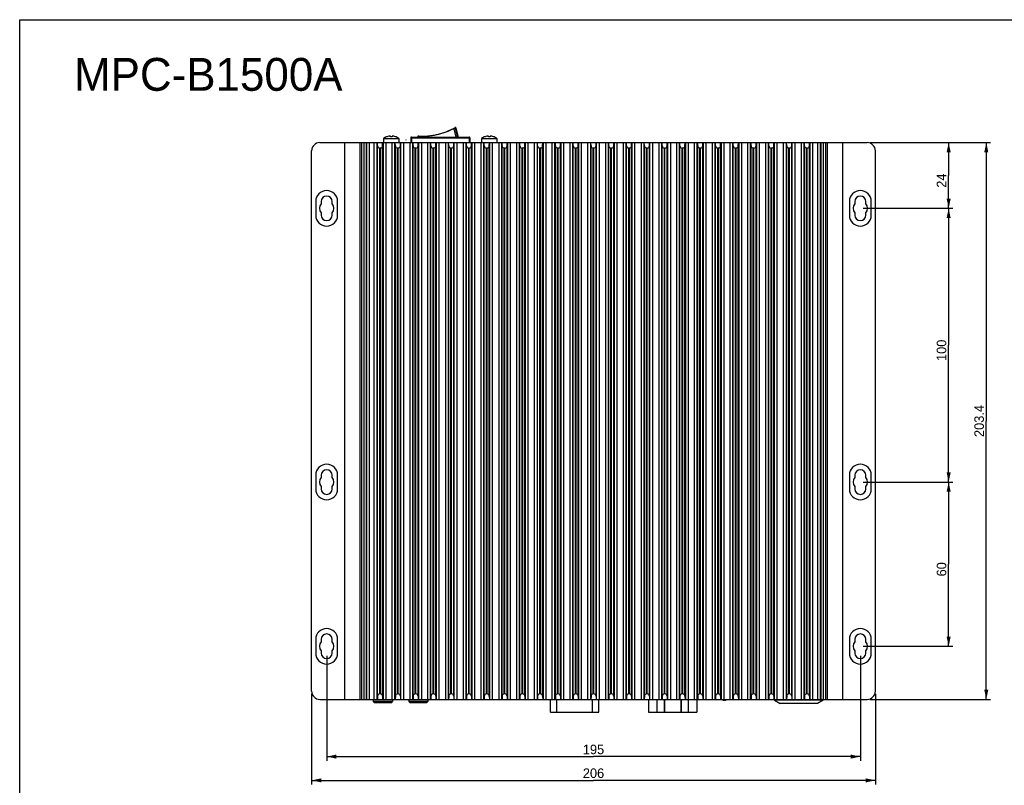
# Model space of a CAD drawing. Header units: millimetres. Extents: x 0 to 594, y 0 to 420.
# Tile 7 of 11: x 0 to 360, y 140 to 420. Entities that reach past the tile are written whole.
import ezdxf

# ---------------------------------------------------------------- set-up
doc = ezdxf.new("R2010")
doc.units = ezdxf.units.MM
doc.header["$LTSCALE"] = 32.67
doc.layers.get('0').update_dxf_attribs({"linetype": 'CONTINUOUS'})
for name, color, linetype in [('2D-A-DIM', 7, 'CONTINUOUS'), ('2D-A-FORMAT', 7, 'CONTINUOUS'), ('2D-A-TEXT', 7, 'CONTINUOUS'), ('AUDIO_PJ-317-SHAPE', 7, 'CONTINUOUS'), ('C-1-338168-2-G-3D-SHAPE', 7, 'CONTINUOUS'), ('CASE_MPC-B1500A-SHAPE', 7, 'CONTINUOUS'), ('ISO7045-M3X5-4_8-SHAPE', 7, 'CONTINUOUS'), ('KCD1-101B_ACUATOR-SHAPE', 7, 'CONTINUOUS'), ('KCD1-101B_BODY-SHAPE', 7, 'CONTINUOUS'), ('MIO-5373_BORAD-SHAPE', 7, 'CONTINUOUS'), ('SMPS_BOXPC-SHAPE', 7, 'CONTINUOUS'), ('SW-QN16-D8-SHAPE', 7, 'CONTINUOUS')]:
    doc.layers.add(name, color=color, linetype=linetype)
doc.styles.get("Standard").update_dxf_attribs({"font": 'gothic.ttf'})
doc.dimstyles.new('DIMSTYLE_2', dxfattribs={"dimtxt": 3.5, "dimasz": 3.5, "dimexe": 1.5, "dimexo": 1, "dimgap": 0.875, "dimtad": 1, "dimdec": 5, "dimdsep": 46, "dimtxsty": 'STANDARD', "dimblk": '_FILLED', "dimblk1": '_FILLED', "dimblk2": '_FILLED', "dimcen": 0.09, "dimadec": 5, "dimazin": 2, "dimtp": 0.5, "dimtm": 0.5, "dimtfac": 1, "dimtdec": 5, "dimtofl": 0, "dimtmove": 0, "dimatfit": 3, "dimldrblk": '_FILLED', "dimfxl": 1, "dimtolj": 1, "dimarcsym": 0})
doc.dimstyles.new('DIMSTYLE_3', dxfattribs={"dimtxt": 3.5, "dimasz": 3.5, "dimexe": 1.5, "dimexo": 1, "dimgap": 0.875, "dimtad": 1, "dimdec": 5, "dimdsep": 46, "dimtxsty": 'STANDARD', "dimblk": '_FILLED', "dimblk1": '_FILLED', "dimblk2": '_FILLED', "dimcen": 0.09, "dimadec": 5, "dimazin": 2, "dimtp": 0.3, "dimtm": 0.3, "dimtfac": 1, "dimtdec": 5, "dimtofl": 0, "dimtmove": 0, "dimatfit": 3, "dimldrblk": '_FILLED', "dimfxl": 1, "dimtolj": 1, "dimarcsym": 0})
doc.dimstyles.new('DIMSTYLE_4', dxfattribs={"dimtxt": 3.5, "dimasz": 3.5, "dimexe": 1.5, "dimexo": 1, "dimgap": 0.875, "dimtad": 1, "dimdec": 5, "dimdsep": 46, "dimtxsty": 'STANDARD', "dimblk": '_FILLED', "dimblk1": '_FILLED', "dimblk2": '_FILLED', "dimcen": 0.09, "dimadec": 5, "dimazin": 2, "dimtp": 0.2, "dimtm": 0.2, "dimtfac": 1, "dimtdec": 5, "dimtofl": 0, "dimtmove": 0, "dimatfit": 3, "dimldrblk": '_FILLED', "dimfxl": 1, "dimtolj": 1, "dimarcsym": 0})

# ---------------------------------------------------------------- blocks, each defined once
blk = doc.blocks.new('_FILLED')
at = {"color": 0, "linetype": 'BYBLOCK'}
blk.add_solid([(0, 0), (-1, 0.21), (-1, -0.21)], dxfattribs=at)
blk = doc.blocks.new('*D1')
at = {"layer": '2D-A-DIM', "color": 2, "linetype": 'CONTINUOUS'}
for p, q in [((112.18, 187.59), (112.18, 149.28)), ((307.18, 187.59), (307.18, 149.28)), ((112.18, 150.78), (209.68, 150.78)), ((307.18, 150.78), (209.68, 150.78))]:
    blk.add_line(p, q, dxfattribs=at)
at = {"layer": '2D-A-DIM', "color": 2, "linetype": 'CONTINUOUS', "xscale": 3.5, "yscale": 3.5, "zscale": 3.5, "rotation": 180}
blk.add_blockref('_FILLED', (112.18, 150.78), dxfattribs=at)
at = {"layer": '2D-A-DIM', "color": 2, "linetype": 'CONTINUOUS', "xscale": 3.5, "yscale": 3.5, "zscale": 3.5}
blk.add_blockref('_FILLED', (307.18, 150.78), dxfattribs=at)
at = {"layer": '2D-A-DIM', "color": 2, "linetype": 'CONTINUOUS', "insert": (209.68, 155.15), "char_height": 3.5, "width": 8.05, "attachment_point": 2, "line_spacing_factor": 0.9}
blk.add_mtext('195', dxfattribs=at)
blk = doc.blocks.new('*D2')
at = {"layer": '2D-A-DIM', "color": 2, "linetype": 'CONTINUOUS'}
for p, q in [((106.68, 173.69), (106.68, 140.6)), ((312.68, 173.69), (312.68, 140.6)), ((106.68, 142.1), (209.68, 142.1)), ((312.68, 142.1), (209.68, 142.1))]:
    blk.add_line(p, q, dxfattribs=at)
at = {"layer": '2D-A-DIM', "color": 2, "linetype": 'CONTINUOUS', "xscale": 3.5, "yscale": 3.5, "zscale": 3.5, "rotation": 180}
blk.add_blockref('_FILLED', (106.68, 142.1), dxfattribs=at)
at = {"layer": '2D-A-DIM', "color": 2, "linetype": 'CONTINUOUS', "xscale": 3.5, "yscale": 3.5, "zscale": 3.5}
blk.add_blockref('_FILLED', (312.68, 142.1), dxfattribs=at)
at = {"layer": '2D-A-DIM', "color": 2, "linetype": 'CONTINUOUS', "insert": (209.68, 146.47), "char_height": 3.5, "width": 8.05, "attachment_point": 2, "line_spacing_factor": 0.9}
blk.add_mtext('206', dxfattribs=at)
blk = doc.blocks.new('*D3')
at = {"layer": '2D-A-DIM', "color": 2, "linetype": 'CONTINUOUS'}
for p, q in [((310.68, 375.09), (354.7, 375.09)), ((353.2, 375.09), (353.2, 273.39)), ((353.2, 171.69), (353.2, 273.39)), ((310.68, 171.69), (354.7, 171.69))]:
    blk.add_line(p, q, dxfattribs=at)
at = {"layer": '2D-A-DIM', "color": 2, "linetype": 'CONTINUOUS', "xscale": 3.5, "yscale": 3.5, "zscale": 3.5}
for p, rotation in [((353.2, 375.09), 90), ((353.2, 171.69), 270)]:
    blk.add_blockref('_FILLED', p, dxfattribs=dict(at, rotation=rotation))
at = {"layer": '2D-A-DIM', "color": 2, "linetype": 'CONTINUOUS', "insert": (348.83, 273.39), "char_height": 3.5, "width": 11.7963, "attachment_point": 2, "rotation": 90, "line_spacing_factor": 0.9}
blk.add_mtext('203.4', dxfattribs=at)
blk = doc.blocks.new('*D4')
at = {"layer": '2D-A-DIM', "color": 2, "linetype": 'CONTINUOUS'}
for p, q in [((308.18, 251.09), (340.95, 251.09)), ((339.45, 251.09), (339.45, 221.09)), ((339.45, 191.09), (339.45, 221.09)), ((308.18, 191.09), (340.95, 191.09))]:
    blk.add_line(p, q, dxfattribs=at)
at = {"layer": '2D-A-DIM', "color": 2, "linetype": 'CONTINUOUS', "xscale": 3.5, "yscale": 3.5, "zscale": 3.5}
for p, rotation in [((339.45, 251.09), 90), ((339.45, 191.09), 270)]:
    blk.add_blockref('_FILLED', p, dxfattribs=dict(at, rotation=rotation))
at = {"layer": '2D-A-DIM', "color": 2, "linetype": 'CONTINUOUS', "insert": (335.08, 219.21), "char_height": 3.5, "width": 5.3667, "attachment_point": 2, "rotation": 90, "line_spacing_factor": 0.9}
blk.add_mtext('60', dxfattribs=at)
blk = doc.blocks.new('*D5')
at = {"layer": '2D-A-DIM', "color": 2, "linetype": 'CONTINUOUS'}
for p, q in [((308.18, 351.09), (340.95, 351.09)), ((339.45, 351.09), (339.45, 301.09)), ((339.45, 251.09), (339.45, 301.09)), ((308.18, 251.09), (340.95, 251.09))]:
    blk.add_line(p, q, dxfattribs=at)
at = {"layer": '2D-A-DIM', "color": 2, "linetype": 'CONTINUOUS', "xscale": 3.5, "yscale": 3.5, "zscale": 3.5}
for p, rotation in [((339.45, 351.09), 90), ((339.45, 251.09), 270)]:
    blk.add_blockref('_FILLED', p, dxfattribs=dict(at, rotation=rotation))
at = {"layer": '2D-A-DIM', "color": 2, "linetype": 'CONTINUOUS', "insert": (335.08, 299.21), "char_height": 3.5, "width": 8.05, "attachment_point": 2, "rotation": 90, "line_spacing_factor": 0.9}
blk.add_mtext('100', dxfattribs=at)
blk = doc.blocks.new('*D6')
at = {"layer": '2D-A-DIM', "color": 2, "linetype": 'CONTINUOUS'}
for p, q in [((310.68, 375.09), (340.95, 375.09)), ((339.45, 375.09), (339.45, 363.09)), ((339.45, 351.09), (339.45, 363.09)), ((308.18, 351.09), (340.95, 351.09))]:
    blk.add_line(p, q, dxfattribs=at)
at = {"layer": '2D-A-DIM', "color": 2, "linetype": 'CONTINUOUS', "xscale": 3.5, "yscale": 3.5, "zscale": 3.5}
for p, rotation in [((339.45, 375.09), 90), ((339.45, 351.09), 270)]:
    blk.add_blockref('_FILLED', p, dxfattribs=dict(at, rotation=rotation))
at = {"layer": '2D-A-DIM', "color": 2, "linetype": 'CONTINUOUS', "insert": (335.08, 361.21), "char_height": 3.5, "width": 5.3667, "attachment_point": 2, "rotation": 90, "line_spacing_factor": 0.9}
blk.add_mtext('24', dxfattribs=at)

msp = doc.modelspace()

# ---------------------------------------------------------------- linework, layer by layer
at = {"layer": '2D-A-FORMAT', "color": 7, "linetype": 'CONTINUOUS'}
for p, q in [((0, 0), (0, 420)), ((0, 420), (594, 420))]:
    msp.add_line(p, q, dxfattribs=at)
at = {"layer": 'AUDIO_PJ-317-SHAPE', "color": 7, "linetype": 'CONTINUOUS'}
for p, q in [((129.177525, 171.687627), (129.177525, 170.887627)), ((129.677525, 170.387627), (129.177525, 170.887627)), ((136.177525, 170.887627), (129.177525, 170.887627)), ((135.677525, 170.387627), (129.677525, 170.387627)), ((135.677525, 170.387627), (136.177525, 170.887627)), ((136.177525, 171.687627), (136.177525, 170.887627)), ((142.177525, 171.687627), (142.177525, 170.887627)), ((142.677525, 170.387627), (142.177525, 170.887627)), ((149.177525, 170.887627), (142.177525, 170.887627)), ((148.677525, 170.387627), (142.677525, 170.387627)), ((148.677525, 170.387627), (149.177525, 170.887627)), ((149.177525, 171.687627), (149.177525, 170.887627))]:
    msp.add_line(p, q, dxfattribs=at)
at = {"layer": 'C-1-338168-2-G-3D-SHAPE', "color": 7, "linetype": 'CONTINUOUS'}
for p, q in [((229.757525, 171.687627), (229.757525, 166.987627)), ((232.757525, 171.687627), (232.757525, 166.987627)), ((235.477525, 171.687627), (235.477525, 166.987627)), ((235.577525, 171.687627), (235.577525, 166.987627)), ((241.577525, 171.687627), (241.577525, 166.987627)), ((241.677525, 171.687627), (241.677525, 166.987627)), ((244.397525, 166.987627), (244.397525, 171.687627)), ((247.397525, 171.687627), (247.397525, 166.987627)), ((193.957525, 167.037905), (193.957525, 166.987627)), ((193.957525, 166.987627), (211.597525, 166.987627)), ((196.957525, 167.037905), (196.957525, 166.987627)), ((199.677525, 167.037905), (199.677525, 166.987627)), ((199.777525, 167.037905), (199.777525, 166.987627)), ((205.777525, 167.037905), (205.777525, 166.987627)), ((205.877525, 167.037905), (205.877525, 166.987627)), ((208.597525, 166.987627), (208.597525, 167.037905)), ((211.597525, 167.037905), (211.597525, 166.987627)), ((229.757525, 166.987627), (247.397525, 166.987627))]:
    msp.add_line(p, q, dxfattribs=at)
at = {"layer": 'CASE_MPC-B1500A-SHAPE', "color": 7, "linetype": 'CONTINUOUS'}
for p, q in [((109.677525, 375.087627), (309.677525, 375.087627)), ((118.677525, 375.087627), (118.677525, 171.687627)), ((124.241247, 375.087627), (124.241247, 171.687627)), ((124.913704, 375.087627), (124.913704, 171.687627)), ((125.791367, 375.087627), (125.791367, 171.687627)), ((126.591245, 375.087627), (126.591245, 171.687627)), ((126.701761, 375.087627), (126.701761, 171.687627)), ((127.701608, 375.087627), (127.701608, 171.687627)), ((129.587113, 171.687627), (129.587113, 375.087627)), ((130.58696, 171.687627), (130.58696, 375.087627)), ((130.763805, 373.873665), (130.742615, 375.087627)), ((132.591245, 373.873665), (132.612435, 375.087627)), ((132.76809, 375.087627), (132.76809, 171.687627)), ((133.767938, 375.087627), (133.767938, 171.687627)), ((136.087113, 171.687627), (136.087113, 375.087627)), ((137.08696, 171.687627), (137.08696, 375.087627)), ((137.263805, 373.873665), (137.242615, 375.087627)), ((139.091245, 373.873665), (139.112435, 375.087627)), ((139.31871, 171.687627), (139.31871, 375.087627)), ((140.318557, 171.687627), (140.318557, 375.087627)), ((142.536493, 375.087627), (142.536493, 171.687627)), ((143.536341, 375.087627), (143.536341, 171.687627)), ((143.763805, 373.873665), (143.742615, 375.087627)), ((145.591245, 373.873665), (145.612435, 375.087627)), ((145.76809, 375.087627), (145.76809, 171.687627)), ((146.767938, 375.087627), (146.767938, 171.687627)), ((149.087113, 171.687627), (149.087113, 375.087627)), ((150.08696, 171.687627), (150.08696, 375.087627)), ((150.263805, 373.873665), (150.242615, 375.087627)), ((152.091245, 373.873665), (152.112435, 375.087627)), ((152.31871, 171.687627), (152.31871, 375.087627)), ((153.318557, 171.687627), (153.318557, 375.087627)), ((155.536493, 375.087627), (155.536493, 171.687627)), ((156.536341, 375.087627), (156.536341, 171.687627)), ((156.763805, 373.873665), (156.742615, 375.087627)), ((158.591245, 373.873665), (158.612435, 375.087627)), ((158.81871, 171.687627), (158.81871, 375.087627)), ((159.818557, 171.687627), (159.818557, 375.087627)), ((162.036493, 375.087627), (162.036493, 171.687627)), ((163.036341, 375.087627), (163.036341, 171.687627)), ((163.263805, 373.873665), (163.242615, 375.087627)), ((165.091245, 373.873665), (165.112435, 375.087627)), ((165.31871, 171.687627), (165.31871, 375.087627)), ((166.318557, 171.687627), (166.318557, 375.087627)), ((168.536493, 375.087627), (168.536493, 171.687627)), ((169.536341, 375.087627), (169.536341, 171.687627)), ((169.763805, 373.873665), (169.742615, 375.087627)), ((171.591245, 373.873665), (171.612435, 375.087627)), ((171.81871, 171.687627), (171.81871, 375.087627)), ((172.818557, 171.687627), (172.818557, 375.087627)), ((175.036493, 375.087627), (175.036493, 171.687627)), ((176.036341, 375.087627), (176.036341, 171.687627)), ((176.263805, 373.873665), (176.242615, 375.087627)), ((178.091245, 373.873665), (178.112435, 375.087627)), ((178.31871, 171.687627), (178.31871, 375.087627)), ((179.318557, 171.687627), (179.318557, 375.087627)), ((181.536493, 375.087627), (181.536493, 171.687627)), ((182.536341, 375.087627), (182.536341, 171.687627)), ((182.763805, 373.873665), (182.742615, 375.087627)), ((184.591245, 373.873665), (184.612435, 375.087627)), ((184.81871, 171.687627), (184.81871, 375.087627)), ((185.818557, 171.687627), (185.818557, 375.087627)), ((188.036493, 375.087627), (188.036493, 171.687627)), ((189.036341, 375.087627), (189.036341, 171.687627)), ((189.263805, 373.873665), (189.242615, 375.087627)), ((191.091245, 373.873665), (191.112435, 375.087627)), ((191.26809, 375.087627), (191.26809, 171.687627)), ((192.267938, 375.087627), (192.267938, 171.687627)), ((194.587113, 171.687627), (194.587113, 375.087627)), ((195.58696, 171.687627), (195.58696, 375.087627)), ((195.763805, 373.873665), (195.742615, 375.087627)), ((197.591245, 373.873665), (197.612435, 375.087627)), ((197.76809, 375.087627), (197.76809, 171.687627)), ((198.767938, 375.087627), (198.767938, 171.687627)), ((201.087113, 171.687627), (201.087113, 375.087627)), ((202.08696, 171.687627), (202.08696, 375.087627)), ((202.263805, 373.873665), (202.242615, 375.087627)), ((204.091245, 373.873665), (204.112435, 375.087627)), ((204.31871, 171.687627), (204.31871, 375.087627)), ((205.318557, 171.687627), (205.318557, 375.087627)), ((207.536493, 375.087627), (207.536493, 171.687627)), ((208.536341, 375.087627), (208.536341, 171.687627)), ((208.763805, 373.873665), (208.742615, 375.087627)), ((210.591245, 373.873665), (210.612435, 375.087627)), ((210.81871, 171.687627), (210.81871, 375.087627)), ((211.818557, 171.687627), (211.818557, 375.087627)), ((214.036493, 375.087627), (214.036493, 171.687627)), ((215.036341, 375.087627), (215.036341, 171.687627)), ((215.263805, 373.873665), (215.242615, 375.087627)), ((217.091245, 373.873665), (217.112435, 375.087627)), ((217.31871, 171.687627), (217.31871, 375.087627)), ((218.318557, 171.687627), (218.318557, 375.087627)), ((220.536493, 375.087627), (220.536493, 171.687627)), ((221.536341, 375.087627), (221.536341, 171.687627)), ((221.763805, 373.873665), (221.742615, 375.087627)), ((223.591245, 373.873665), (223.612435, 375.087627)), ((223.81871, 171.687627), (223.81871, 375.087627)), ((224.818557, 171.687627), (224.818557, 375.087627)), ((227.036493, 375.087627), (227.036493, 171.687627)), ((228.036341, 375.087627), (228.036341, 171.687627)), ((228.263805, 373.873665), (228.242615, 375.087627)), ((230.091245, 373.873665), (230.112435, 375.087627)), ((230.31871, 171.687627), (230.31871, 375.087627)), ((231.318557, 171.687627), (231.318557, 375.087627)), ((233.536493, 375.087627), (233.536493, 171.687627)), ((234.536341, 375.087627), (234.536341, 171.687627)), ((234.763805, 373.873665), (234.742615, 375.087627)), ((236.591245, 373.873665), (236.612435, 375.087627)), ((236.76809, 375.087627), (236.76809, 171.687627)), ((237.767938, 375.087627), (237.767938, 171.687627)), ((240.087113, 171.687627), (240.087113, 375.087627)), ((241.08696, 171.687627), (241.08696, 375.087627)), ((241.263805, 373.873665), (241.242615, 375.087627)), ((243.091245, 373.873665), (243.112435, 375.087627)), ((243.26809, 375.087627), (243.26809, 171.687627)), ((244.267938, 375.087627), (244.267938, 171.687627)), ((246.587113, 171.687627), (246.587113, 375.087627)), ((247.58696, 171.687627), (247.58696, 375.087627)), ((247.763805, 373.873665), (247.742615, 375.087627)), ((249.591245, 373.873665), (249.612435, 375.087627)), ((249.81871, 171.687627), (249.81871, 375.087627)), ((250.818557, 171.687627), (250.818557, 375.087627)), ((253.036493, 375.087627), (253.036493, 171.687627)), ((254.036341, 375.087627), (254.036341, 171.687627)), ((254.263805, 373.873665), (254.242615, 375.087627)), ((256.091245, 373.873665), (256.112435, 375.087627)), ((256.26809, 375.087627), (256.26809, 171.687627)), ((257.267938, 375.087627), (257.267938, 171.687627)), ((259.587113, 171.687627), (259.587113, 375.087627)), ((260.58696, 171.687627), (260.58696, 375.087627)), ((260.763805, 373.873665), (260.742615, 375.087627)), ((262.591245, 373.873665), (262.612435, 375.087627)), ((262.76809, 375.087627), (262.76809, 171.687627)), ((263.767938, 375.087627), (263.767938, 171.687627)), ((266.087113, 171.687627), (266.087113, 375.087627)), ((267.08696, 171.687627), (267.08696, 375.087627)), ((267.263805, 373.873665), (267.242615, 375.087627)), ((269.091245, 373.873665), (269.112435, 375.087627)), ((269.26809, 375.087627), (269.26809, 171.687627)), ((270.267938, 375.087627), (270.267938, 171.687627)), ((272.587113, 171.687627), (272.587113, 375.087627)), ((273.58696, 171.687627), (273.58696, 375.087627)), ((273.763805, 373.873665), (273.742615, 375.087627)), ((275.591245, 373.873665), (275.612435, 375.087627)), ((275.81871, 171.687627), (275.81871, 375.087627)), ((276.818557, 171.687627), (276.818557, 375.087627)), ((279.036493, 375.087627), (279.036493, 171.687627)), ((280.036341, 375.087627), (280.036341, 171.687627)), ((280.263805, 373.873665), (280.242615, 375.087627)), ((282.091245, 373.873665), (282.112435, 375.087627)), ((282.31871, 171.687627), (282.31871, 375.087627)), ((283.318557, 171.687627), (283.318557, 375.087627)), ((285.536493, 375.087627), (285.536493, 171.687627)), ((286.536341, 375.087627), (286.536341, 171.687627)), ((286.763805, 373.873665), (286.742615, 375.087627)), ((288.591245, 373.873665), (288.612435, 375.087627)), ((288.81871, 171.687627), (288.81871, 375.087627)), ((289.818557, 171.687627), (289.818557, 375.087627)), ((291.602822, 171.687627), (291.602822, 375.087627)), ((292.60267, 171.687627), (292.60267, 375.087627)), ((292.763805, 375.087627), (292.763805, 171.687627)), ((293.563683, 375.087627), (293.563683, 171.687627)), ((294.441347, 375.087627), (294.441347, 171.687627)), ((295.113804, 375.087627), (295.113804, 171.687627)), ((300.677525, 375.087627), (300.677525, 171.687627)), ((106.677525, 174.687627), (106.677525, 372.087627)), ((130.763805, 172.901589), (130.763805, 373.873665)), ((131.563683, 173.687627), (131.563683, 373.087627)), ((131.791367, 373.087627), (131.563683, 373.087627)), ((131.791367, 173.687627), (131.791367, 373.087627)), ((132.591245, 172.901589), (132.591245, 373.873665)), ((137.263805, 172.901589), (137.263805, 373.873665)), ((138.063683, 173.687627), (138.063683, 373.087627)), ((138.291367, 373.087627), (138.063683, 373.087627)), ((138.291367, 173.687627), (138.291367, 373.087627)), ((139.091245, 172.901589), (139.091245, 373.873665)), ((143.763805, 172.901589), (143.763805, 373.873665)), ((144.563683, 173.687627), (144.563683, 373.087627)), ((144.791367, 373.087627), (144.563683, 373.087627)), ((144.791367, 173.687627), (144.791367, 373.087627)), ((145.591245, 172.901589), (145.591245, 373.873665)), ((150.263805, 172.901589), (150.263805, 373.873665)), ((151.063683, 173.687627), (151.063683, 373.087627)), ((151.291367, 373.087627), (151.063683, 373.087627)), ((151.291367, 173.687627), (151.291367, 373.087627)), ((152.091245, 172.901589), (152.091245, 373.873665)), ((156.763805, 172.901589), (156.763805, 373.873665)), ((157.563683, 173.687627), (157.563683, 373.087627)), ((157.791367, 373.087627), (157.563683, 373.087627)), ((157.791367, 173.687627), (157.791367, 373.087627)), ((158.591245, 172.901589), (158.591245, 373.873665)), ((163.263805, 172.901589), (163.263805, 373.873665)), ((164.063683, 173.687627), (164.063683, 373.087627)), ((164.291367, 373.087627), (164.063683, 373.087627)), ((164.291367, 173.687627), (164.291367, 373.087627)), ((165.091245, 172.901589), (165.091245, 373.873665)), ((169.763805, 172.901589), (169.763805, 373.873665)), ((170.563683, 173.687627), (170.563683, 373.087627)), ((170.791367, 373.087627), (170.563683, 373.087627)), ((170.791367, 173.687627), (170.791367, 373.087627)), ((171.591245, 172.901589), (171.591245, 373.873665)), ((176.263805, 172.901589), (176.263805, 373.873665)), ((177.063683, 173.687627), (177.063683, 373.087627)), ((177.291367, 373.087627), (177.063683, 373.087627)), ((177.291367, 173.687627), (177.291367, 373.087627)), ((178.091245, 172.901589), (178.091245, 373.873665)), ((182.763805, 172.901589), (182.763805, 373.873665)), ((183.563683, 173.687627), (183.563683, 373.087627)), ((183.791367, 373.087627), (183.563683, 373.087627)), ((183.791367, 173.687627), (183.791367, 373.087627)), ((184.591245, 172.901589), (184.591245, 373.873665)), ((189.263805, 172.901589), (189.263805, 373.873665)), ((190.063683, 173.687627), (190.063683, 373.087627)), ((190.291367, 373.087627), (190.063683, 373.087627)), ((190.291367, 173.687627), (190.291367, 373.087627)), ((191.091245, 172.901589), (191.091245, 373.873665)), ((195.763805, 172.901589), (195.763805, 373.873665)), ((196.563683, 173.687627), (196.563683, 373.087627)), ((196.791367, 373.087627), (196.563683, 373.087627)), ((196.791367, 173.687627), (196.791367, 373.087627)), ((197.591245, 172.901589), (197.591245, 373.873665)), ((202.263805, 172.901589), (202.263805, 373.873665)), ((203.063683, 173.687627), (203.063683, 373.087627)), ((203.291367, 373.087627), (203.063683, 373.087627)), ((203.291367, 173.687627), (203.291367, 373.087627)), ((204.091245, 172.901589), (204.091245, 373.873665)), ((208.763805, 172.901589), (208.763805, 373.873665)), ((209.563683, 173.687627), (209.563683, 373.087627)), ((209.791367, 373.087627), (209.563683, 373.087627)), ((209.791367, 173.687627), (209.791367, 373.087627)), ((210.591245, 172.901589), (210.591245, 373.873665)), ((215.263805, 172.901589), (215.263805, 373.873665)), ((216.063683, 173.687627), (216.063683, 373.087627)), ((216.291367, 373.087627), (216.063683, 373.087627)), ((216.291367, 173.687627), (216.291367, 373.087627)), ((217.091245, 172.901589), (217.091245, 373.873665)), ((221.763805, 172.901589), (221.763805, 373.873665)), ((222.563683, 173.687627), (222.563683, 373.087627)), ((222.791367, 373.087627), (222.563683, 373.087627)), ((222.791367, 173.687627), (222.791367, 373.087627)), ((223.591245, 172.901589), (223.591245, 373.873665)), ((228.263805, 172.901589), (228.263805, 373.873665)), ((229.063683, 173.687627), (229.063683, 373.087627)), ((229.291367, 373.087627), (229.063683, 373.087627)), ((229.291367, 173.687627), (229.291367, 373.087627)), ((230.091245, 172.901589), (230.091245, 373.873665)), ((234.763805, 172.901589), (234.763805, 373.873665)), ((235.563683, 173.687627), (235.563683, 373.087627)), ((235.791367, 373.087627), (235.563683, 373.087627)), ((235.791367, 173.687627), (235.791367, 373.087627)), ((236.591245, 172.901589), (236.591245, 373.873665)), ((241.263805, 172.901589), (241.263805, 373.873665)), ((242.063683, 173.687627), (242.063683, 373.087627)), ((242.291367, 373.087627), (242.063683, 373.087627)), ((242.291367, 173.687627), (242.291367, 373.087627)), ((243.091245, 172.901589), (243.091245, 373.873665)), ((247.763805, 172.901589), (247.763805, 373.873665)), ((248.563683, 173.687627), (248.563683, 373.087627)), ((248.791367, 373.087627), (248.563683, 373.087627)), ((248.791367, 173.687627), (248.791367, 373.087627)), ((249.591245, 172.901589), (249.591245, 373.873665)), ((254.263805, 172.901589), (254.263805, 373.873665)), ((255.063683, 173.687627), (255.063683, 373.087627)), ((255.291367, 373.087627), (255.063683, 373.087627)), ((255.291367, 173.687627), (255.291367, 373.087627)), ((256.091245, 172.901589), (256.091245, 373.873665)), ((260.763805, 172.901589), (260.763805, 373.873665)), ((261.563683, 173.687627), (261.563683, 373.087627)), ((261.791367, 373.087627), (261.563683, 373.087627)), ((261.791367, 173.687627), (261.791367, 373.087627)), ((262.591245, 172.901589), (262.591245, 373.873665)), ((267.263805, 172.901589), (267.263805, 373.873665)), ((268.063683, 173.687627), (268.063683, 373.087627)), ((268.291367, 373.087627), (268.063683, 373.087627)), ((268.291367, 173.687627), (268.291367, 373.087627)), ((269.091245, 172.901589), (269.091245, 373.873665)), ((273.763805, 172.901589), (273.763805, 373.873665)), ((274.563683, 173.687627), (274.563683, 373.087627)), ((274.791367, 373.087627), (274.563683, 373.087627)), ((274.791367, 173.687627), (274.791367, 373.087627)), ((275.591245, 172.901589), (275.591245, 373.873665)), ((280.263805, 172.901589), (280.263805, 373.873665)), ((281.063683, 173.687627), (281.063683, 373.087627)), ((281.291367, 373.087627), (281.063683, 373.087627)), ((281.291367, 173.687627), (281.291367, 373.087627)), ((282.091245, 172.901589), (282.091245, 373.873665)), ((286.763805, 172.901589), (286.763805, 373.873665)), ((287.563683, 173.687627), (287.563683, 373.087627)), ((287.791367, 373.087627), (287.563683, 373.087627)), ((287.791367, 173.687627), (287.791367, 373.087627)), ((288.591245, 172.901589), (288.591245, 373.873665)), ((312.677525, 174.687627), (312.677525, 372.087627)), ((108.177525, 353.587627), (108.177525, 348.587627)), ((110.177525, 353.587627), (110.177525, 352.748952)), ((114.177525, 352.748952), (114.177525, 353.587627)), ((116.177525, 348.587627), (116.177525, 353.587627)), ((303.177525, 353.587627), (303.177525, 348.587627)), ((305.177525, 353.587627), (305.177525, 352.748952)), ((309.177525, 352.748952), (309.177525, 353.587627)), ((311.177525, 348.587627), (311.177525, 353.587627)), ((110.177525, 349.426303), (110.177525, 348.587627)), ((114.177525, 348.587627), (114.177525, 349.426303)), ((305.177525, 349.426303), (305.177525, 348.587627)), ((309.177525, 348.587627), (309.177525, 349.426303)), ((108.177525, 253.587627), (108.177525, 248.587627)), ((110.177525, 253.587627), (110.177525, 252.748952)), ((114.177525, 252.748952), (114.177525, 253.587627)), ((116.177525, 248.587627), (116.177525, 253.587627)), ((303.177525, 253.587627), (303.177525, 248.587627)), ((305.177525, 253.587627), (305.177525, 252.748952)), ((309.177525, 252.748952), (309.177525, 253.587627)), ((311.177525, 248.587627), (311.177525, 253.587627)), ((110.177525, 249.426303), (110.177525, 248.587627)), ((114.177525, 248.587627), (114.177525, 249.426303)), ((305.177525, 249.426303), (305.177525, 248.587627)), ((309.177525, 248.587627), (309.177525, 249.426303)), ((108.177525, 193.587627), (108.177525, 188.587627)), ((110.177525, 193.587627), (110.177525, 192.748952)), ((114.177525, 192.748952), (114.177525, 193.587627)), ((116.177525, 188.587627), (116.177525, 193.587627)), ((303.177525, 193.587627), (303.177525, 188.587627)), ((305.177525, 193.587627), (305.177525, 192.748952)), ((309.177525, 192.748952), (309.177525, 193.587627)), ((311.177525, 188.587627), (311.177525, 193.587627)), ((110.177525, 189.426303), (110.177525, 188.587627)), ((114.177525, 188.587627), (114.177525, 189.426303)), ((305.177525, 189.426303), (305.177525, 188.587627)), ((309.177525, 188.587627), (309.177525, 189.426303)), ((130.763805, 172.901589), (130.742615, 171.687627)), ((131.791367, 173.687627), (131.563683, 173.687627)), ((132.591245, 172.901589), (132.612435, 171.687627)), ((137.263805, 172.901589), (137.242615, 171.687627)), ((138.291367, 173.687627), (138.063683, 173.687627)), ((139.091245, 172.901589), (139.112435, 171.687627)), ((143.763805, 172.901589), (143.742615, 171.687627)), ((144.791367, 173.687627), (144.563683, 173.687627)), ((145.591245, 172.901589), (145.612435, 171.687627)), ((150.263805, 172.901589), (150.242615, 171.687627)), ((151.291367, 173.687627), (151.063683, 173.687627)), ((152.091245, 172.901589), (152.112435, 171.687627)), ((156.763805, 172.901589), (156.742615, 171.687627)), ((157.791367, 173.687627), (157.563683, 173.687627)), ((158.591245, 172.901589), (158.612435, 171.687627)), ((163.263805, 172.901589), (163.242615, 171.687627)), ((164.291367, 173.687627), (164.063683, 173.687627)), ((165.091245, 172.901589), (165.112435, 171.687627)), ((169.763805, 172.901589), (169.742615, 171.687627)), ((170.791367, 173.687627), (170.563683, 173.687627)), ((171.591245, 172.901589), (171.612435, 171.687627)), ((176.263805, 172.901589), (176.242615, 171.687627)), ((177.291367, 173.687627), (177.063683, 173.687627)), ((178.091245, 172.901589), (178.112435, 171.687627)), ((182.763805, 172.901589), (182.742615, 171.687627)), ((183.791367, 173.687627), (183.563683, 173.687627)), ((184.591245, 172.901589), (184.612435, 171.687627)), ((189.263805, 172.901589), (189.242615, 171.687627)), ((190.291367, 173.687627), (190.063683, 173.687627)), ((191.091245, 172.901589), (191.112435, 171.687627)), ((195.763805, 172.901589), (195.742615, 171.687627)), ((196.791367, 173.687627), (196.563683, 173.687627)), ((197.591245, 172.901589), (197.612435, 171.687627)), ((202.263805, 172.901589), (202.242615, 171.687627)), ((203.291367, 173.687627), (203.063683, 173.687627)), ((204.091245, 172.901589), (204.112435, 171.687627)), ((208.763805, 172.901589), (208.742615, 171.687627)), ((209.791367, 173.687627), (209.563683, 173.687627)), ((210.591245, 172.901589), (210.612435, 171.687627)), ((215.263805, 172.901589), (215.242615, 171.687627)), ((216.291367, 173.687627), (216.063683, 173.687627)), ((217.091245, 172.901589), (217.112435, 171.687627)), ((221.763805, 172.901589), (221.742615, 171.687627)), ((222.791367, 173.687627), (222.563683, 173.687627)), ((223.591245, 172.901589), (223.612435, 171.687627)), ((228.263805, 172.901589), (228.242615, 171.687627)), ((229.291367, 173.687627), (229.063683, 173.687627)), ((230.091245, 172.901589), (230.112435, 171.687627)), ((234.763805, 172.901589), (234.742615, 171.687627)), ((235.791367, 173.687627), (235.563683, 173.687627)), ((236.591245, 172.901589), (236.612435, 171.687627)), ((241.263805, 172.901589), (241.242615, 171.687627)), ((242.291367, 173.687627), (242.063683, 173.687627)), ((243.091245, 172.901589), (243.112435, 171.687627)), ((247.763805, 172.901589), (247.742615, 171.687627)), ((248.791367, 173.687627), (248.563683, 173.687627)), ((249.591245, 172.901589), (249.612435, 171.687627)), ((254.263805, 172.901589), (254.242615, 171.687627)), ((255.291367, 173.687627), (255.063683, 173.687627)), ((256.091245, 172.901589), (256.112435, 171.687627)), ((260.763805, 172.901589), (260.742615, 171.687627)), ((261.791367, 173.687627), (261.563683, 173.687627)), ((262.591245, 172.901589), (262.612435, 171.687627)), ((267.263805, 172.901589), (267.242615, 171.687627)), ((268.291367, 173.687627), (268.063683, 173.687627)), ((269.091245, 172.901589), (269.112435, 171.687627)), ((273.763805, 172.901589), (273.742615, 171.687627)), ((274.791367, 173.687627), (274.563683, 173.687627)), ((275.591245, 172.901589), (275.612435, 171.687627)), ((280.263805, 172.901589), (280.242615, 171.687627)), ((281.291367, 173.687627), (281.063683, 173.687627)), ((282.091245, 172.901589), (282.112435, 171.687627)), ((286.763805, 172.901589), (286.742615, 171.687627)), ((287.791367, 173.687627), (287.563683, 173.687627)), ((288.591245, 172.901589), (288.612435, 171.687627)), ((109.677525, 171.687627), (309.677525, 171.687627))]:
    msp.add_line(p, q, dxfattribs=at)
for centre, radius, start, end in [((109.677525, 372.087627), 3, 90, 180), ((309.677525, 372.087627), 3, 0, 90), ((112.177525, 353.587627), 4, 0, 180), ((307.177525, 353.587627), 4, 0, 180), ((112.177525, 351.087627), 2.6, 140.28486277, 219.71513723), ((112.177525, 353.587627), 2, 0, 180), ((112.177525, 351.087627), 2.6, 320.28486277, 39.71513723), ((307.177525, 351.087627), 2.6, 140.28486277, 219.71513723), ((307.177525, 353.587627), 2, 0, 180), ((307.177525, 351.087627), 2.6, 320.28486277, 39.71513723), ((112.177525, 348.587627), 4, 180, 360), ((112.177525, 348.587627), 2, 180, 360), ((307.177525, 348.587627), 4, 180, 360), ((307.177525, 348.587627), 2, 180, 360), ((112.177525, 253.587627), 4, 0, 180), ((112.177525, 253.587627), 2, 0, 180), ((307.177525, 253.587627), 4, 0, 180), ((307.177525, 253.587627), 2, 0, 180), ((112.177525, 251.087627), 2.6, 140.28486277, 219.71513723), ((112.177525, 251.087627), 2.6, 320.28486277, 39.71513723), ((307.177525, 251.087627), 2.6, 140.28486277, 219.71513723), ((307.177525, 251.087627), 2.6, 320.28486277, 39.71513723), ((112.177525, 248.587627), 4, 180, 360), ((112.177525, 248.587627), 2, 180, 360), ((307.177525, 248.587627), 4, 180, 360), ((307.177525, 248.587627), 2, 180, 360), ((112.177525, 193.587627), 4, 0, 180), ((112.177525, 193.587627), 2, 0, 180), ((307.177525, 193.587627), 4, 0, 180), ((307.177525, 193.587627), 2, 0, 180), ((112.177525, 191.087627), 2.6, 140.28486277, 219.71513723), ((112.177525, 191.087627), 2.6, 320.28486277, 39.71513723), ((307.177525, 191.087627), 2.6, 140.28486277, 219.71513723), ((307.177525, 191.087627), 2.6, 320.28486277, 39.71513723), ((112.177525, 188.587627), 4, 180, 360), ((112.177525, 188.587627), 2, 180, 360), ((307.177525, 188.587627), 4, 180, 360), ((307.177525, 188.587627), 2, 180, 360), ((109.677525, 174.687627), 3, 180, 270), ((309.677525, 174.687627), 3, 270, 360)]:
    msp.add_arc(centre, radius, start, end, dxfattribs=at)
for centre, major_axis, start_param, end_param in [((131.563683, 373.887627), (0.8, 0), -3.1241393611, -1.5707963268), ((131.791367, 373.887627), (0, 0.8), -3.1415926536, -1.5882496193), ((138.063683, 373.887627), (0.8, 0), -3.1241393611, -1.5707963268), ((138.291367, 373.887627), (0.8, 0), -1.5707963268, -0.0174532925), ((144.563683, 373.887627), (0.8, 0), -3.1241393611, -1.5707963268), ((144.791367, 373.887627), (0.8, 0), -1.5707963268, -0.0174532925), ((151.063683, 373.887627), (0.8, 0), -3.1241393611, -1.5707963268), ((151.291367, 373.887627), (0.8, 0), -1.5707963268, -0.0174532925), ((157.563683, 373.887627), (0.8, 0), -3.1241393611, -1.5707963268), ((157.791367, 373.887627), (0.8, 0), -1.5707963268, -0.0174532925), ((164.063683, 373.887627), (0, 0.8), -4.6949356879, -3.1415926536), ((164.291367, 373.887627), (0.8, 0), -1.5707963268, -0.0174532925), ((170.563683, 373.887627), (0.8, 0), -3.1241393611, -1.5707963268), ((170.791367, 373.887627), (0, 0.8), -3.1415926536, -1.5882496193), ((177.063683, 373.887627), (0.8, 0), -3.1241393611, -1.5707963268), ((177.291367, 373.887627), (0, 0.8), -3.1415926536, -1.5882496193), ((183.563683, 373.887627), (0.8, 0), -3.1241393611, -1.5707963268), ((183.791367, 373.887627), (0, 0.8), -3.1415926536, -1.5882496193), ((190.063683, 373.887627), (0.8, 0), -3.1241393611, -1.5707963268), ((190.291367, 373.887627), (0, 0.8), -3.1415926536, -1.5882496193), ((196.563683, 373.887627), (0.8, 0), -3.1241393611, -1.5707963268), ((196.791367, 373.887627), (0.8, 0), -1.5707963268, -0.0174532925), ((203.063683, 373.887627), (0.8, 0), -3.1241393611, -1.5707963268), ((203.291367, 373.887627), (0.8, 0), -1.5707963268, -0.0174532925), ((209.563683, 373.887627), (0.8, 0), -3.1241393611, -1.5707963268), ((209.791367, 373.887627), (0.8, 0), -1.5707963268, -0.0174532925), ((216.063683, 373.887627), (0.8, 0), -3.1241393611, -1.5707963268), ((216.291367, 373.887627), (0, 0.8), -3.1415926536, -1.5882496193), ((222.563683, 373.887627), (0.8, 0), -3.1241393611, -1.5707963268), ((222.791367, 373.887627), (0, 0.8), -3.1415926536, -1.5882496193), ((229.063683, 373.887627), (0.8, 0), -3.1241393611, -1.5707963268), ((229.291367, 373.887627), (0, 0.8), -3.1415926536, -1.5882496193), ((235.563683, 373.887627), (0.8, 0), -3.1241393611, -1.5707963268), ((235.791367, 373.887627), (0, 0.8), -3.1415926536, -1.5882496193), ((242.063683, 373.887627), (0.8, 0), -3.1241393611, -1.5707963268), ((242.291367, 373.887627), (0.8, 0), -1.5707963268, -0.0174532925), ((248.563683, 373.887627), (0.8, 0), -3.1241393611, -1.5707963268), ((248.791367, 373.887627), (0, 0.8), -3.1415926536, -1.5882496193), ((255.063683, 373.887627), (0.8, 0), -3.1241393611, -1.5707963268), ((255.291367, 373.887627), (0, 0.8), -3.1415926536, -1.5882496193), ((261.563683, 373.887627), (0.8, 0), -3.1241393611, -1.5707963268), ((261.791367, 373.887627), (0.8, 0), -1.5707963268, -0.0174532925), ((268.063683, 373.887627), (0.8, 0), -3.1241393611, -1.5707963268), ((268.291367, 373.887627), (0.8, 0), -1.5707963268, -0.0174532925), ((274.563683, 373.887627), (0.8, 0), -3.1241393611, -1.5707963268), ((274.791367, 373.887627), (0.8, 0), -1.5707963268, -0.0174532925), ((281.063683, 373.887627), (0.8, 0), -3.1241393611, -1.5707963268), ((281.291367, 373.887627), (0.8, 0), -1.5707963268, -0.0174532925), ((287.563683, 373.887627), (0.8, 0), -3.1241393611, -1.5707963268), ((287.791367, 373.887627), (0.8, 0), -1.5707963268, -0.0174532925), ((131.563683, 172.887627), (0.8, 0), 1.5707963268, 3.1241393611), ((131.791367, 172.887627), (0.8, 0), 0.0174532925, 1.5707963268), ((138.063683, 172.887627), (0.8, 0), 1.5707963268, 3.1241393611), ((138.291367, 172.887627), (0.8, 0), 0.0174532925, 1.5707963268), ((144.563683, 172.887627), (0.8, 0), 1.5707963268, 3.1241393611), ((144.791367, 172.887627), (0.8, 0), 0.0174532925, 1.5707963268), ((151.063683, 172.887627), (0.8, 0), 1.5707963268, 3.1241393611), ((151.291367, 172.887627), (0.8, 0), 0.0174532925, 1.5707963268), ((157.563683, 172.887627), (0.8, 0), 1.5707963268, 3.1241393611), ((157.791367, 172.887627), (0.8, 0), 0.0174532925, 1.5707963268), ((164.063683, 172.887627), (0.8, 0), 1.5707963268, 3.1241393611), ((164.291367, 172.887627), (0.8, 0), 0.0174532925, 1.5707963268), ((170.563683, 172.887627), (0.8, 0), 1.5707963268, 3.1241393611), ((170.791367, 172.887627), (0.8, 0), 0.0174532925, 1.5707963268), ((177.063683, 172.887627), (0.8, 0), 1.5707963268, 3.1241393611), ((177.291367, 172.887627), (0.8, 0), 0.0174532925, 1.5707963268), ((183.563683, 172.887627), (0, 0.8), 0, 1.5533430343), ((183.791367, 172.887627), (0, 0.8), -1.5533430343, 0), ((190.063683, 172.887627), (0, 0.8), 0, 1.5533430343), ((190.291367, 172.887627), (0, 0.8), -1.5533430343, 0), ((196.563683, 172.887627), (0, 0.8), 0, 1.5533430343), ((196.791367, 172.887627), (0, 0.8), -1.5533430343, 0), ((203.063683, 172.887627), (0, 0.8), 0, 1.5533430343), ((203.291367, 172.887627), (0, 0.8), -1.5533430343, 0), ((209.563683, 172.887627), (0, 0.8), 0, 1.5533430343), ((209.791367, 172.887627), (0, 0.8), -1.5533430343, 0), ((216.063683, 172.887627), (0, 0.8), 0, 1.5533430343), ((216.291367, 172.887627), (0, 0.8), -1.5533430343, 0), ((222.563683, 172.887627), (0, 0.8), 0, 1.5533430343), ((222.791367, 172.887627), (0, 0.8), -1.5533430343, 0), ((229.063683, 172.887627), (0, 0.8), 0, 1.5533430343), ((229.291367, 172.887627), (0, 0.8), -1.5533430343, 0), ((235.563683, 172.887627), (0, 0.8), 0, 1.5533430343), ((235.791367, 172.887627), (0, 0.8), -1.5533430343, 0), ((242.063683, 172.887627), (0, 0.8), 0, 1.5533430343), ((242.291367, 172.887627), (0, 0.8), -1.5533430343, 0), ((248.563683, 172.887627), (0, 0.8), 0, 1.5533430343), ((248.791367, 172.887627), (0, 0.8), -1.5533430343, 0), ((255.063683, 172.887627), (0.8, 0), 1.5707963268, 3.1241393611), ((255.291367, 172.887627), (0, 0.8), -1.5533430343, 0), ((261.563683, 172.887627), (0, 0.8), 0, 1.5533430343), ((261.791367, 172.887627), (0.8, 0), 0.0174532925, 1.5707963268), ((268.063683, 172.887627), (0, 0.8), 0, 1.5533430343), ((268.291367, 172.887627), (0, 0.8), -1.5533430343, 0), ((274.563683, 172.887627), (0, 0.8), 0, 1.5533430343), ((274.791367, 172.887627), (0, 0.8), -1.5533430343, 0), ((281.063683, 172.887627), (0, 0.8), 0, 1.5533430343), ((281.291367, 172.887627), (0, 0.8), -1.5533430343, 0), ((287.563683, 172.887627), (0.8, 0), 1.5707963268, 3.1241393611), ((287.791367, 172.887627), (0, 0.8), -1.5533430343, 0)]:
    msp.add_ellipse(centre, major_axis=major_axis, ratio=1, start_param=start_param, end_param=end_param, dxfattribs=at)
at = {"layer": 'ISO7045-M3X5-4_8-SHAPE', "color": 7, "linetype": 'CONTINUOUS'}
for p, q in [((132.977525, 376.639099), (132.977525, 375.087627)), ((132.977525, 376.639099), (138.577525, 376.639099)), ((134.277525, 377.256888), (134.277525, 377.266332)), ((135.477525, 377.256888), (135.477525, 377.478603)), ((136.077525, 377.478603), (136.077525, 377.256888)), ((137.277525, 377.266332), (137.277525, 377.256888)), ((138.577525, 376.639099), (138.577525, 375.087627)), ((168.777525, 376.639099), (168.777525, 375.087627)), ((168.777525, 376.639099), (174.377525, 376.639099)), ((170.077525, 377.256888), (170.077525, 377.266332)), ((171.277525, 377.256888), (171.277525, 377.478603)), ((171.877525, 377.478603), (171.877525, 377.256888)), ((173.077525, 377.266332), (173.077525, 377.256888)), ((174.377525, 376.639099), (174.377525, 375.087627))]:
    msp.add_line(p, q, dxfattribs=at)
for centre, radius, start, end in [((135.777525, 372.496636), 5, 107.45760312, 124.05579774), ((135.777525, 372.496636), 4.990992, 93.44602869, 107.4901275), ((135.777525, 372.496636), 4.769696, 86.39388186, 93.60611814), ((135.777525, 372.496636), 4.990992, 72.5098725, 86.55397131), ((135.777525, 372.496636), 5, 55.94420226, 72.54239688), ((171.577525, 372.496636), 5, 107.45760312, 124.05579774), ((171.577525, 372.496636), 4.990992, 93.44602869, 107.4901275), ((171.577525, 372.496636), 4.769696, 86.39388186, 93.60611814), ((171.577525, 372.496636), 4.990992, 72.5098725, 86.55397131), ((171.577525, 372.496636), 5, 55.94420226, 72.54239688)]:
    msp.add_arc(centre, radius, start, end, dxfattribs=at)
at = {"layer": 'KCD1-101B_ACUATOR-SHAPE', "color": 7, "linetype": 'CONTINUOUS'}
for p, q in [((155.827314, 379.078772), (155.833615, 379.061912)), ((156.861441, 379.490746), (156.86846, 379.474171)), ((157.826375, 379.922682), (157.834062, 379.906406)), ((158.679551, 380.182852), (159.413654, 377.087627)), ((159.172209, 380.585013), (158.956916, 380.470298)), ((159.352834, 380.507619), (159.135235, 380.392055)), ((159.135235, 380.392055), (160.019432, 377.087627)), ((159.353406, 380.50779), (160.269835, 377.087627)), ((145.429407, 377.293007), (145.469329, 377.087627)), ((145.6762, 377.284792), (145.430725, 377.293222)), ((145.559236, 377.441981), (145.574334, 377.442443)), ((145.619941, 377.44045), (145.559236, 377.441981)), ((145.574334, 377.442443), (145.802172, 377.433286)), ((145.695877, 377.437309), (145.619941, 377.44045)), ((145.6762, 377.284792), (145.714596, 377.087627)), ((145.802172, 377.433286), (145.695877, 377.437309)), ((146.177475, 377.29652), (146.224388, 377.087627)), ((146.830548, 377.434828), (146.830616, 377.416828)), ((147.969839, 377.464137), (147.970696, 377.446158)), ((149.049666, 377.538212), (149.051272, 377.520283))]:
    msp.add_line(p, q, dxfattribs=at)
for points in [[(159.352824, 380.507656), (159.351191, 380.5132), (159.343044, 380.532571), (159.331368, 380.550828), (159.316507, 380.567149), (159.298861, 380.580822), (159.278922, 380.59114), (159.25741, 380.597545), (159.23526, 380.599994), (159.213311, 380.598639), (159.192432, 380.593731), (159.173144, 380.585518)], [(145.558072, 377.44203), (145.537325, 377.440983), (145.5166, 377.436336), (145.496457, 377.428097), (145.477755, 377.416423), (145.46129, 377.401538), (145.447863, 377.38387), (145.437877, 377.364197), (145.431462, 377.343345), (145.428664, 377.322112), (145.429435, 377.301348), (145.430725, 377.293222)]]:
    msp.add_lwpolyline(points, dxfattribs=at)
for radius, start, end in [(25.996236, 267.94965205, 298.05034795), (25.978236, 290.49360967, 295.28076421), (25.978236, 270.21678344, 275.11791808)]:
    msp.add_arc((146.732257, 403.412879), radius, start, end, dxfattribs=at)
for points, knots in [([(158.679551, 380.182852), (157.722439, 379.692573), (156.235559, 379.043341), (154.184621, 378.363459), (152.610207, 377.948797), (151.01324, 377.633182), (148.872625, 377.344827), (147.252249, 377.275439), (146.177475, 377.29652)], [0, 0, 0, 0, 0.2489971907, 0.3744305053, 0.5000795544, 0.6257115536, 0.751094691, 1, 1, 1, 1]), ([(158.60262, 380.284999), (158.604089, 380.285753), (158.609035, 380.284676), (158.619711, 380.276197), (158.636498, 380.255985), (158.657733, 380.223216), (158.672243, 380.19714), (158.679551, 380.182852)], [0, 0, 0, 0, 0.0378746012, 0.1016405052, 0.3167842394, 0.631737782, 1, 1, 1, 1]), ([(159.135235, 380.392055), (159.117867, 380.383957), (158.966359, 380.313385), (158.814394, 380.243792), (158.679551, 380.182852)], [0, 0, 0, 0, 0.1146530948, 1, 1, 1, 1]), ([(158.956851, 380.470263), (158.973064, 380.478915), (159.010077, 380.488451), (159.066262, 380.478218), (159.111945, 380.443684), (159.13035, 380.409944), (159.135239, 380.392039)], [0, 0, 0, 0, 0.2489418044, 0.498201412, 0.7485789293, 1, 1, 1, 1]), ([(145.676208, 377.284753), (145.672747, 377.302998), (145.674498, 377.341415), (145.700445, 377.392505), (145.746499, 377.426332), (145.783975, 377.433965), (145.80235, 377.433279)], [0, 0, 0, 0, 0.2514215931, 0.5017984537, 0.7510594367, 1, 1, 1, 1]), ([(146.177475, 377.29652), (146.117742, 377.294768), (145.950664, 377.290262), (145.783563, 377.286669), (145.6762, 377.284792)], [0, 0, 0, 0, 0.3575390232, 1, 1, 1, 1]), ([(146.177475, 377.29652), (146.17778, 377.312566), (146.17939, 377.342363), (146.184111, 377.381125), (146.190338, 377.406651), (146.196217, 377.418951), (146.200191, 377.422088), (146.201841, 377.422054)], [0, 0, 0, 0, 0.368262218, 0.6832157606, 0.8983594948, 0.9621253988, 1, 1, 1, 1])]:
    msp.add_open_spline(points, degree=3, knots=knots, dxfattribs=at)
at = {"layer": 'KCD1-101B_BODY-SHAPE', "color": 7, "linetype": 'CONTINUOUS'}
for p, q in [((142.927525, 376.887627), (142.927525, 375.087627)), ((142.927525, 376.887627), (164.427525, 376.887627)), ((143.127525, 377.087627), (143.127525, 375.087627)), ((143.127525, 377.087627), (164.227525, 377.087627)), ((164.227525, 377.087627), (164.227525, 375.087627)), ((164.427525, 376.887627), (164.427525, 375.087627))]:
    msp.add_line(p, q, dxfattribs=at)
for centre, start, end in [((143.127525, 376.887627), 90, 180), ((164.227525, 376.887627), 0, 90)]:
    msp.add_arc(centre, 0.2, start, end, dxfattribs=at)
at = {"layer": 'MIO-5373_BORAD-SHAPE', "color": 7, "linetype": 'CONTINUOUS'}
for p, q in [((193.907303, 167.037905), (193.907303, 171.687627)), ((196.307303, 167.037905), (196.307303, 171.687627)), ((209.227303, 171.687627), (209.227303, 167.037905)), ((211.627303, 167.037905), (211.627303, 171.687627)), ((193.907303, 167.037905), (211.627303, 167.037905))]:
    msp.add_line(p, q, dxfattribs=at)
msp.add_arc((257.486287, 172.887785), 1.5, 233.23209703, 306.76790297, dxfattribs=at)
at = {"layer": 'SMPS_BOXPC-SHAPE', "color": 6, "linetype": 'CONTINUOUS', "const_width": 0.01485}
for points in [[(138.577525, 376.067627), (142.927525, 376.067627)], [(141.148525, 376.063627), (141.148525, 375.087627)], [(164.427525, 376.067627), (168.777525, 376.067627)], [(165.354525, 376.063627), (165.354525, 375.087627)]]:
    msp.add_lwpolyline(points, dxfattribs=at)
at = {"layer": 'SMPS_BOXPC-SHAPE', "color": 7, "linetype": 'CONTINUOUS'}
for centre in [(141.148525, 376.063627), (165.354525, 376.063627)]:
    msp.add_circle(centre, 0.0125, dxfattribs=at)
at = {"layer": 'SW-QN16-D8-SHAPE', "color": 7, "linetype": 'CONTINUOUS'}
for p, q in [((275.777525, 171.687627), (275.777525, 171.387627)), ((293.577525, 171.387627), (275.777525, 171.387627)), ((275.777525, 171.387627), (277.855986, 170.187627)), ((291.499064, 170.187627), (277.855986, 170.187627)), ((293.577525, 171.387627), (291.499064, 170.187627)), ((293.577525, 171.687627), (293.577525, 171.387627))]:
    msp.add_line(p, q, dxfattribs=at)

# ---------------------------------------------------------------- texts
at = {"layer": '2D-A-TEXT', "color": 2, "linetype": 'CONTINUOUS', "insert": (19.8623, 406.025176), "char_height": 12, "width": 99.73333333, "attachment_point": 1, "line_spacing_factor": 0.9}
msp.add_mtext('MPC-B1500A', dxfattribs=at)

# ---------------------------------------------------------------- dimensions: what is measured, and where the dimension line sits
at = {"layer": '2D-A-DIM', "color": 2, "linetype": 'CONTINUOUS'}
for base, p1, p2, angle, dimstyle, picture, middle in [((339.454223, 351.087627), (309.677525, 375.087627), (307.177525, 351.087627), 270, 'DIMSTYLE_4', '*D6', (339.454223, 361.242983)), ((353.20291, 375.087627), (309.677525, 171.687627), (309.677525, 375.087627), 90, 'DIMSTYLE_2', '*D3', (353.20291, 273.411366)), ((339.454223, 251.087627), (307.177525, 351.087627), (307.177525, 251.087627), 270, 'DIMSTYLE_3', '*D5', (339.454223, 299.304834)), ((339.454223, 191.087627), (307.177525, 251.087627), (307.177525, 191.087627), 270, 'DIMSTYLE_3', '*D4', (339.454223, 219.236512)), ((112.177525, 150.779998), (307.177525, 188.587627), (112.177525, 188.587627), 180, 'DIMSTYLE_2', '*D1', (209.704007, 150.779998))]:
    dim = msp.add_linear_dim(base=base, p1=p1, p2=p2, angle=angle, dimstyle=dimstyle, dxfattribs=at)
    dim.commit()
    dim.dimension.update_dxf_attribs({"geometry": picture, "text_midpoint": middle, "dimtype": 160})
dim = msp.add_linear_dim(base=(312.677525, 142.0967), p1=(106.677525, 174.687627), p2=(312.677525, 174.687627), dimstyle='DIMSTYLE_2', dxfattribs=at)
dim.commit()
dim.dimension.update_dxf_attribs({"geometry": '*D2', "text_midpoint": (209.684565, 142.0967), "dimtype": 160})

doc.saveas('drawing.dxf')
